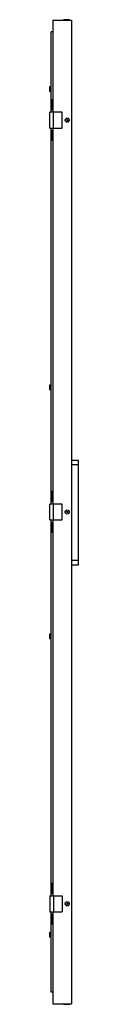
# Model space of a CAD drawing. Header units: millimetres. Extents: x 824 to 882, y 196 to 2175.
import ezdxf

# ---------------------------------------------------------------- set-up
doc = ezdxf.new("R2010")
doc.units = ezdxf.units.MM
doc.header["$LTSCALE"] = 154.536965
doc.layers.get('0').update_dxf_attribs({"linetype": 'CONTINUOUS'})

msp = doc.modelspace()

# ---------------------------------------------------------------- linework, layer by layer
at = {"color": 7, "linetype": 'Continuous'}
for p, q in [((830.1, 2173.9), (830.1, 1988.9)), ((830.1, 2173.9), (867.6, 2173.9)), ((851.5, 2173.9), (851.5, 2174.9)), ((863.5, 2174.9), (851.6, 2174.9)), ((863.5, 2173.9), (863.5, 2174.9)), ((867.6, 2173.9), (867.6, 196.9)), ((826.7, 1988.9), (826.7, 2150.7)), ((830.1, 2150.7), (826.7, 2150.7)), ((823.6, 2040.1), (823.6, 2030.6)), ((826.7, 2040.1), (823.6, 2040.1)), ((826.7, 2030.6), (823.6, 2030.6)), ((827.6, 2008), (827.6, 1999.7)), ((828.1, 2008), (827.6, 2008)), ((828.1, 1999.7), (827.6, 1999.7)), ((828.1, 2013.9), (828.1, 1993.9)), ((830.1, 2013.9), (828.1, 2013.9)), ((824.1, 1956.9), (824.1, 1988.9)), ((849.1, 1988.9), (824.1, 1988.9)), ((830.1, 1993.9), (828.1, 1993.9)), ((831.4, 1956.9), (831.4, 1988.9)), ((849.1, 1956.9), (849.1, 1988.9)), ((824.1, 1956.9), (849.1, 1956.9)), ((826.7, 1201.4), (826.7, 1956.9)), ((827.6, 1946), (827.6, 1937.7)), ((828.1, 1946), (827.6, 1946)), ((828.1, 1951.9), (828.1, 1931.9)), ((828.1, 1951.9), (830.1, 1951.9)), ((830.1, 1956.9), (830.1, 1201.4)), ((828.1, 1937.7), (827.6, 1937.7)), ((830.1, 1931.9), (828.1, 1931.9)), ((823.6, 1440.1), (823.6, 1430.6)), ((826.7, 1440.1), (823.6, 1440.1)), ((826.7, 1430.6), (823.6, 1430.6)), ((867.6, 1289.7), (881.6, 1289.7)), ((881.6, 1079.5), (881.6, 1289.7)), ((867.6, 1280.9), (881.6, 1280.9)), ((827.6, 1220.5), (827.6, 1212.2)), ((828.1, 1220.5), (827.6, 1220.5)), ((828.1, 1212.2), (827.6, 1212.2)), ((828.1, 1226.4), (828.1, 1206.4)), ((830.1, 1226.4), (828.1, 1226.4)), ((824.1, 1169.4), (824.1, 1201.4)), ((849.1, 1201.4), (824.1, 1201.4)), ((830.1, 1206.4), (828.1, 1206.4)), ((831.4, 1169.4), (831.4, 1201.4)), ((849.1, 1169.4), (849.1, 1201.4)), ((824.1, 1169.4), (849.1, 1169.4)), ((826.7, 413.9), (826.7, 1169.4)), ((830.1, 1169.4), (830.1, 413.9)), ((827.6, 1158.5), (827.6, 1150.2)), ((828.1, 1158.5), (827.6, 1158.5)), ((828.1, 1150.2), (827.6, 1150.2)), ((828.1, 1164.4), (828.1, 1144.4)), ((828.1, 1164.4), (830.1, 1164.4)), ((830.1, 1144.4), (828.1, 1144.4)), ((867.6, 1088.4), (881.6, 1088.4)), ((867.6, 1079.5), (881.6, 1079.5)), ((826.7, 940.1), (823.6, 940.1)), ((823.6, 940.1), (823.6, 930.6)), ((826.7, 930.6), (823.6, 930.6)), ((830.1, 438.9), (828.1, 438.9)), ((828.1, 438.9), (828.1, 418.9)), ((828.1, 433), (827.6, 433)), ((827.6, 433), (827.6, 424.7)), ((828.1, 424.7), (827.6, 424.7)), ((830.1, 418.9), (828.1, 418.9)), ((824.1, 413.9), (849.1, 413.9)), ((824.1, 413.9), (824.1, 381.9)), ((831.4, 413.9), (831.4, 381.9)), ((849.1, 413.9), (849.1, 381.9)), ((824.1, 381.9), (849.1, 381.9)), ((826.7, 220.1), (826.7, 381.9)), ((828.1, 376.9), (830.1, 376.9)), ((828.1, 376.9), (828.1, 356.9)), ((830.1, 381.9), (830.1, 196.9)), ((828.1, 370.6), (827.6, 370.6)), ((827.6, 370.6), (827.6, 362.3)), ((828.1, 362.3), (827.6, 362.3)), ((830.1, 356.9), (828.1, 356.9)), ((826.7, 340.1), (823.6, 340.1)), ((823.6, 340.1), (823.6, 330.6)), ((826.7, 330.6), (823.6, 330.6)), ((830.1, 220.1), (826.7, 220.1)), ((830.1, 196.9), (867.6, 196.9)), ((851.5, 196.9), (851.5, 195.9)), ((851.5, 195.9), (863.5, 195.9)), ((863.5, 196.9), (863.5, 195.9))]:
    msp.add_line(p, q, dxfattribs=at)
for centre, radius in [((859.1, 1972.9), 4.15), ((859.1, 1972.9), 1.3), ((859.1, 1185.4), 4.15), ((859.1, 1185.4), 1.3), ((859.1, 397.9), 4.15), ((859.1, 397.9), 1.3)]:
    msp.add_circle(centre, radius, dxfattribs=at)

doc.saveas('drawing.dxf')
